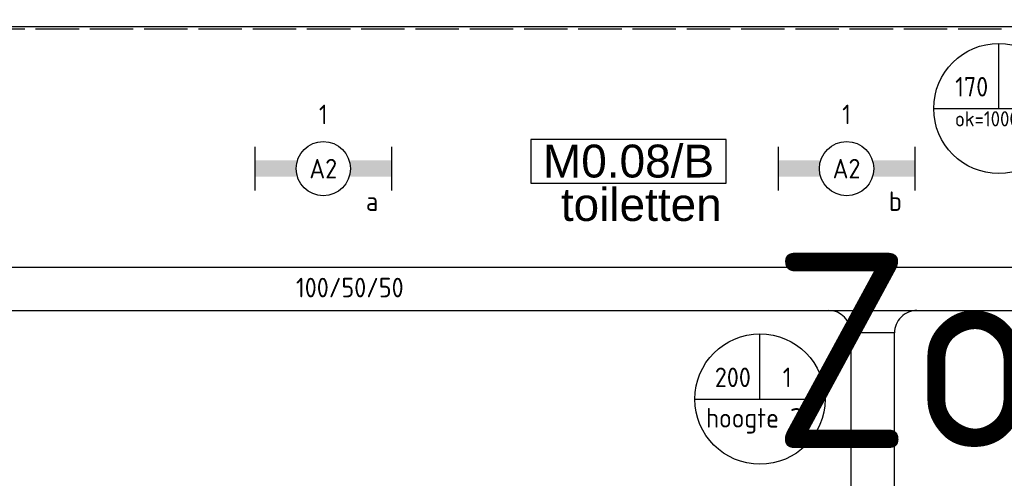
# Model space of a CAD drawing. Header units: millimetres. Extents: x -38031 to 123247, y -16330 to 129979.
# Tile 225 of 235: x 79452 to 83988, y 52565 to 54677. Entities that reach past the tile are written whole.
import ezdxf
from ezdxf.enums import TextEntityAlignment as Align

# ---------------------------------------------------------------- set-up
doc = ezdxf.new("R2010")
doc.units = ezdxf.units.MM
doc.header["$LTSCALE"] = 50
doc.linetypes.add('E_GOOT3', pattern=[5, 4, -1])
doc.linetypes.add('HIDDEN', pattern=[9.525, 6.35, -3.175])
for name, color, linetype in [('AB$1A---_ATTRIB035', 8, 'Continuous'), ('AL$1A---_ALGEMEEN', 8, 'Continuous'), ('BOUWKUNDIG', 8, 'Continuous'), ('brandscheiding', 5, 'HIDDEN'), ('EL6131--_KG', 3, 'Continuous'), ('EL6131--_WG', 3, 'Continuous'), ('EL6311--', 3, 'Continuous'), ('EM6131--', 1, 'Continuous')]:
    doc.layers.add(name, color=color, linetype=linetype)
doc.styles.add('Arial', font='ARIAL.TTF')
doc.styles.add('BURO-018', font='iso.shx', dxfattribs={"height": 90})
doc.styles.get("Standard").update_dxf_attribs({"font": 'iso.shx'})

# ---------------------------------------------------------------- blocks, each defined once
blk = doc.blocks.new('E00103')
at = {"color": 0, "linetype": 'Continuous'}
for p, q in [((0, 6), (0, 12)), ((-6, 6), (6, 6))]:
    blk.add_line(p, q, dxfattribs=at)
blk.add_circle((0, 6), 6, dxfattribs=at)
at = {"color": 0, "linetype": 'Continuous', "style": 'BURO-018'}
for tag, p in [('E_TEXT1', (-2.5, 8)), ('E_TEXT3', (2.5, 8)), ('E_TEXT6', (0, 4))]:
    blk.add_attdef(tag, text='', height=1.8, dxfattribs=at).set_placement(p, align=Align.MIDDLE)
blk = doc.blocks.new('1115B6630')
at = {"color": 0}
for p, q in [((-6.3, 2), (-6.3, -2)), ((6.3, 2), (6.3, -2))]:
    blk.add_line(p, q, dxfattribs=at)
at = {"color": 0, "linetype": 'Continuous'}
blk.add_circle((0, 0), 2.5, dxfattribs=at)
at = {"color": 0}
for points in [[(-2.5, 0.75), (-6.3, 0.75), (-2.5, -0.75), (-6.3, -0.75)], [(2.5, 0.75), (6.3, 0.75), (2.5, -0.75), (6.3, -0.75)]]:
    blk.add_solid(points, dxfattribs=at)
at = {"color": 0, "linetype": 'Continuous', "style": 'BURO-018'}
for tag, p in [('E_GKAST', (0, 8)), ('E_GROEP', (0, 5)), ('E_SGROEP', (4.5, 5)), ('E_ARMCODE', (0, 0)), ('E_SLET', (4.5, -3))]:
    blk.add_attdef(tag, text='', height=1.8, dxfattribs=at).set_placement(p, align=Align.MIDDLE)
blk = doc.blocks.new('E-GK-GTC-C83C')
at = {"color": 0, "linetype": 'Continuous'}
for p, q in [((-0.5, 100), (0.5, 100)), ((-0.5, -100), (0.5, -100))]:
    blk.add_line(p, q, dxfattribs=at)
blk = doc.blocks.new('E-GK-AH-C8676767')
at = {"color": 0, "linetype": 'Continuous'}
blk.add_line((-100, 103), (100, 103), dxfattribs=at)
for centre, start, end in [((-203, 103), 270, 0), ((203, 103), 180, 270)]:
    blk.add_arc(centre, 103, start, end, dxfattribs=at)
blk = doc.blocks.new('Group-18')
at = {"layer": 'AL$1A---_ALGEMEEN', "color": 0}
blk.add_lwpolyline([(18569, 14159.8), (22210, 14184.7), (22210, 18095), (32974, 18095), (32974, 21045), (41833, 21045.2), (41833, 30015), (30374, 30015), (30374, 26070), (20463.1, 26070), (20463.1, 18095), (20774, 18095), (20774, 17545), (18570, 17544.8), (18569, 14159.8)], dxfattribs=at)
blk = doc.blocks.new('ruimtenummer')
at = {"layer": 'AL$1A---_ALGEMEEN', "color": 0, "flags": 1}
for tag, p in [('peil', (-450, -397.1)), ('onderdeel', (-450, -669.8))]:
    blk.add_attdef(tag, p, '', height=151.5, dxfattribs=at)
at = {"color": 0}
blk.add_wipeout([(-450, 100), (450, 100), (450, -100), (-450, -100)], dxfattribs=at).dxf.layer = 'AL$1A---_ALGEMEEN'
at = {"layer": 'AL$1A---_ALGEMEEN', "color": 0}
blk.add_lwpolyline([(-450, 100), (450, 100), (450, -100), (-450, -100)], close=True, dxfattribs=at)
at = {"layer": 'AL$1A---_ALGEMEEN', "color": 0, "style": 'Arial'}
blk.add_attdef('ruimtenummer', text='', height=151.5, dxfattribs=at).set_placement((0, 78), align=Align.TOP_CENTER)
blk = doc.blocks.new('tekst 12 pts')
at = {"layer": 'AL$1A---_ALGEMEEN', "color": 0, "style": 'Arial'}
blk.add_attdef('naam_ruimte', text='', height=151.5, dxfattribs=at).set_placement((0, -41.1), align=Align.TOP_CENTER)
at = {"layer": 'AL$1A---_ALGEMEEN', "color": 0, "flags": 1}
for tag, p in [('oppervlakte', (-264.6, -1003)), ('stramiennummer', (-264.6, -1275.7))]:
    blk.add_attdef(tag, p, '', height=151.5, dxfattribs=at)
blk = doc.blocks.new('200254 W 210 11-06-2007')
at = {"layer": 'AL$1A---_ALGEMEEN'}
blk.add_blockref('Group-18', (20162, 3587.4), dxfattribs=at)
ref = blk.add_blockref('ruimtenummer', (46057.4, 29037.3), dxfattribs=dict(at, xscale=-1, rotation=180))
ref.add_attrib('ruimtenummer', 'M0.08/B', dxfattribs={"layer": 'AB$1A---_ATTRIB035', "height": 151.52, "style": 'Arial'}).set_placement((46057.4, 29114.2), align=Align.TOP_CENTER)
ref = blk.add_blockref('tekst 12 pts', (46116.1, 28955.3), dxfattribs=at)
ref.add_attrib('naam_ruimte', 'toiletten', dxfattribs={"layer": 'AB$1A---_ATTRIB035', "height": 151.52, "style": 'Arial'}).set_placement((46116.1, 28914.2), align=Align.TOP_CENTER)

msp = doc.modelspace()

# ---------------------------------------------------------------- block references
at = {"layer": 'BOUWKUNDIG'}
msp.add_blockref('200254 W 210 11-06-2007', (36199, 24987.6), dxfattribs=at)

# ---------------------------------------------------------------- next in the draw order: linework, layer by layer
at = {"layer": 'EL6131--_WG', "linetype": 'E_GOOT3'}
msp.add_line((76774.9, 54635), (86685, 54635), dxfattribs=at)

# ---------------------------------------------------------------- next in the draw order: block references
at = {"layer": 'EL6131--_KG', "xscale": 4476.108406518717}
msp.add_blockref('E-GK-GTC-C83C', (81143.9, 53437.5), dxfattribs=at)
at = {"layer": 'EL6131--_KG', "xscale": 3480.025224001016, "rotation": 359.9999999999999}
msp.add_blockref('E-GK-GTC-C83C', (85121.9, 53437.5), dxfattribs=at)
at = {"layer": 'EL6131--_KG', "rotation": 180}
msp.add_blockref('E-GK-AH-C8676767', (83381.9, 53337.5), dxfattribs=at)
at = {"layer": 'EL6131--_KG', "linetype": 'E_GOOT3', "xscale": 6577.839875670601, "rotation": 89.99999999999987}
msp.add_blockref('E-GK-GTC-C83C', (83381.9, 49945.6), dxfattribs=at)
at = {"layer": 'EL6131--_WG', "color": 1, "linetype": 'E_GOOT3'}
ref = msp.add_blockref('E00103', (83962.2, 53968.4), dxfattribs=dict(at, xscale=50, yscale=50, zscale=50))
ref.add_attrib('E_TEXT1', '170', dxfattribs={"layer": '0', "color": 1, "linetype": 'Continuous', "height": 90, "style": 'BURO-018'}).set_placement((83837.2, 54368.4), align=Align.MIDDLE)
ref.add_attrib('E_TEXT3', '1', dxfattribs={"layer": '0', "color": 1, "linetype": 'Continuous', "height": 90, "style": 'BURO-018'}).set_placement((84087.2, 54368.4), align=Align.MIDDLE)
ref.add_attrib('E_TEXT6', 'ok=1000+vl', dxfattribs={"layer": '0', "color": 1, "linetype": 'Continuous', "height": 70, "style": 'BURO-018'}).set_placement((83962.2, 54220.7), align=Align.MIDDLE)
at = {"layer": 'EL6311--'}
ref = msp.add_blockref('1115B6630', (80850.1, 53991.2), dxfattribs=dict(at, xscale=50, yscale=50, zscale=50))
ref.add_attrib('E_ARMCODE', 'A2', dxfattribs={"layer": '0', "color": 1, "linetype": 'Continuous', "height": 90, "style": 'BURO-018'}).set_placement((80850.1, 53991.2), align=Align.MIDDLE)
ref.add_attrib('E_SLET', 'a', dxfattribs={"layer": '0', "color": 1, "linetype": 'Continuous', "height": 90, "style": 'BURO-018'}).set_placement((81075.1, 53841.2), align=Align.MIDDLE)
ref.add_attrib('E_GROEP', '1', dxfattribs={"layer": '0', "color": 1, "linetype": 'Continuous', "height": 90, "style": 'BURO-018'}).set_placement((80850.1, 54241.2), align=Align.MIDDLE)
ref = msp.add_blockref('1115B6630', (83260.8, 53991.2), dxfattribs=dict(at, xscale=50, yscale=50, zscale=50))
ref.add_attrib('E_ARMCODE', 'A2', dxfattribs={"layer": '0', "color": 1, "linetype": 'Continuous', "height": 90, "style": 'BURO-018'}).set_placement((83260.8, 53991.2), align=Align.MIDDLE)
ref.add_attrib('E_SLET', 'b', dxfattribs={"layer": '0', "color": 1, "linetype": 'Continuous', "height": 90, "style": 'BURO-018'}).set_placement((83485.8, 53841.2), align=Align.MIDDLE)
ref.add_attrib('E_GROEP', '1', dxfattribs={"layer": '0', "color": 1, "linetype": 'Continuous', "height": 90, "style": 'BURO-018'}).set_placement((83260.8, 54241.2), align=Align.MIDDLE)
at = {"layer": 'EM6131--'}
ref = msp.add_blockref('E00103', (82862, 52629.7), dxfattribs=dict(at, xscale=50, yscale=50, zscale=50))
ref.add_attrib('E_TEXT1', '200', dxfattribs={"layer": '0', "color": 1, "linetype": 'Continuous', "height": 90, "style": 'BURO-018'}).set_placement((82737, 53029.7), align=Align.MIDDLE)
ref.add_attrib('E_TEXT3', '1', dxfattribs={"layer": '0', "color": 1, "linetype": 'Continuous', "height": 90, "style": 'BURO-018'}).set_placement((82987, 53029.7), align=Align.MIDDLE)
ref.add_attrib('E_TEXT6', 'hoogte ??', dxfattribs={"layer": '0', "color": 1, "linetype": 'Continuous', "height": 90, "style": 'BURO-018'}).set_placement((82862, 52829.7), align=Align.MIDDLE)

# ---------------------------------------------------------------- next in the draw order: texts
at = {"layer": 'brandscheiding', "style": 'BURO-018'}
msp.add_text('Zone 4', height=900, dxfattribs=at).set_placement((82918.6, 52704.2))
at = {"layer": 'EM6131--', "color": 1, "linetype": 'Continuous', "style": 'BURO-018'}
msp.add_text('100/50/50', height=90, dxfattribs=at).set_placement((80972.3, 53443.3), align=Align.MIDDLE)

doc.saveas('drawing.dxf')
